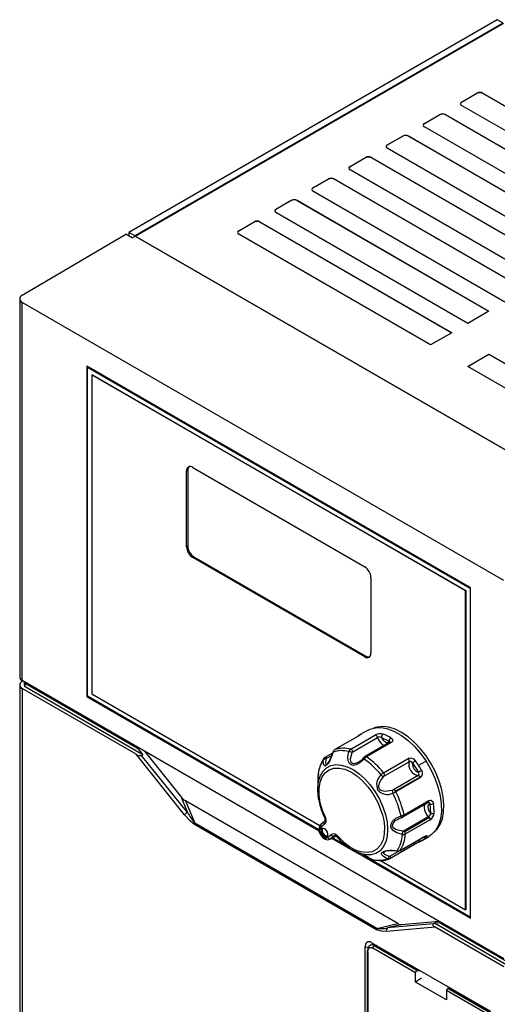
# Model space of a CAD drawing. Header units: millimetres. Extents: x 0 to 838, y 0 to 648.
# Tile 10 of 12: x 598 to 653, y 410 to 523. Entities that reach past the tile are written whole.
import ezdxf

# ---------------------------------------------------------------- set-up
doc = ezdxf.new("R2010")
doc.units = ezdxf.units.MM
doc.header["$LTSCALE"] = 3

msp = doc.modelspace()

# ---------------------------------------------------------------- linework, layer by layer
for p, q in [((652.897, 522.69), (610.824, 498.402)), ((653.586, 522.292), (611.514, 498.004)), ((611.531, 497.994), (653.604, 522.282)), ((653.586, 522.292), (652.897, 522.69)), ((648.82, 513.288), (650.588, 514.308)), ((650.588, 514.277), (648.82, 513.257)), ((650.588, 514.277), (650.588, 514.308)), ((651.246, 514.308), (673.166, 501.654)), ((651.246, 514.277), (651.246, 514.308)), ((673.139, 501.638), (651.246, 514.277)), ((648.82, 513.257), (648.82, 513.288)), ((670.741, 500.254), (648.82, 512.908)), ((644.578, 510.838), (646.345, 511.859)), ((646.345, 511.828), (644.578, 510.807)), ((646.345, 511.828), (646.345, 511.859)), ((647.003, 511.859), (668.923, 499.205)), ((647.003, 511.828), (647.003, 511.859)), ((668.897, 499.189), (647.003, 511.828)), ((644.578, 510.807), (644.578, 510.838)), ((666.498, 497.804), (644.578, 510.459)), ((640.335, 508.389), (642.103, 509.41)), ((642.103, 509.379), (640.335, 508.358)), ((642.103, 509.379), (642.103, 509.41)), ((642.76, 509.41), (664.681, 496.755)), ((642.76, 509.379), (642.76, 509.41)), ((664.654, 496.74), (642.76, 509.379)), ((640.335, 508.358), (640.335, 508.389)), ((662.255, 495.355), (640.335, 508.01)), ((636.092, 505.94), (637.86, 506.96)), ((637.86, 506.929), (636.092, 505.909)), ((636.092, 505.909), (636.092, 505.94)), ((637.86, 506.929), (637.86, 506.96)), ((638.518, 506.96), (660.438, 494.306)), ((638.518, 506.929), (638.518, 506.96)), ((660.411, 494.291), (638.518, 506.929)), ((658.013, 492.906), (636.092, 505.56)), ((631.85, 503.491), (633.617, 504.511)), ((633.617, 504.48), (631.85, 503.46)), ((633.617, 504.48), (633.617, 504.511)), ((634.275, 504.511), (656.196, 491.857)), ((634.275, 504.48), (634.275, 504.511)), ((656.169, 491.841), (634.275, 504.48)), ((631.85, 503.46), (631.85, 503.491)), ((653.77, 490.457), (631.85, 503.111)), ((627.607, 501.042), (629.375, 502.062)), ((629.375, 502.031), (627.607, 501.01)), ((629.375, 502.031), (629.375, 502.062)), ((630.033, 502.062), (651.953, 489.408)), ((630.033, 502.031), (630.033, 502.062)), ((651.926, 489.392), (630.033, 502.031)), ((627.607, 501.01), (627.607, 501.042)), ((649.527, 488.008), (627.607, 500.662)), ((623.364, 498.592), (625.132, 499.613)), ((625.132, 499.582), (623.364, 498.561)), ((625.132, 499.582), (625.132, 499.613)), ((625.79, 499.613), (647.71, 486.958)), ((625.79, 499.582), (625.79, 499.613)), ((647.683, 486.943), (625.79, 499.582)), ((598.622, 491.234), (610.473, 498.196)), ((611.181, 497.788), (610.473, 498.196)), ((610.824, 498.402), (610.824, 497.994)), ((611.514, 498.004), (610.824, 498.402)), ((611.181, 497.788), (611.531, 497.994)), ((611.531, 497.994), (671.087, 463.613)), ((671.069, 463.623), (611.531, 497.994)), ((623.364, 498.561), (623.364, 498.592)), ((645.285, 485.558), (623.364, 498.213)), ((598.335, 490.829), (598.335, 447.646)), ((653.658, 458.653), (598.628, 490.421)), ((598.628, 447.237), (598.628, 490.421)), ((651.953, 489.408), (649.527, 488.008)), ((647.71, 486.958), (645.285, 485.558)), ((649.527, 483.109), (651.953, 484.509)), ((651.953, 484.509), (673.873, 471.855)), ((651.953, 484.478), (651.953, 484.509)), ((651.953, 484.478), (649.554, 483.093)), ((673.873, 471.824), (651.953, 484.478)), ((649.856, 457.826), (606.016, 483.135)), ((606.016, 483.135), (606.016, 445.411)), ((606.157, 483.053), (606.1, 483.021)), ((606.1, 445.46), (606.1, 483.021)), ((606.1, 483.021), (649.8, 457.794)), ((671.448, 470.455), (649.527, 483.109)), ((606.581, 482.155), (606.595, 482.163)), ((649.291, 457.5), (606.581, 482.155)), ((606.581, 482.155), (606.581, 445.738)), ((606.595, 482.163), (649.305, 457.508)), ((617.4, 471.174), (617.541, 471.256)), ((617.4, 462.519), (617.4, 471.174)), ((617.541, 471.256), (617.541, 462.6)), ((618.107, 471.582), (637.765, 460.234)), ((617.541, 462.6), (617.4, 462.519)), ((618.249, 461.375), (618.107, 461.294)), ((637.765, 449.946), (618.107, 461.294)), ((618.249, 461.375), (637.906, 450.027)), ((638.472, 459.009), (638.472, 450.354)), ((649.291, 457.5), (649.305, 457.508)), ((649.305, 457.508), (649.305, 421.09)), ((649.8, 457.794), (649.856, 457.826)), ((649.8, 457.794), (649.8, 420.233)), ((649.856, 420.102), (649.856, 457.826)), ((649.291, 421.082), (649.291, 457.5)), ((637.906, 450.027), (637.765, 449.946)), ((598.335, 446.736), (598.335, 374.188)), ((598.708, 447.191), (598.622, 447.141)), ((653.658, 415.469), (598.628, 447.237)), ((598.628, 446.328), (598.628, 373.78)), ((611.629, 438.823), (598.628, 446.328)), ((598.835, 447.118), (598.835, 446.736)), ((598.981, 446.532), (598.981, 446.932)), ((598.981, 446.932), (611.807, 439.527)), ((612.406, 438.782), (598.981, 446.532)), ((606.101, 445.46), (606.016, 445.411)), ((606.016, 445.411), (632.547, 430.095)), ((632.53, 430.203), (606.1, 445.46)), ((606.581, 445.738), (632.633, 430.698)), ((637.168, 440.989), (634.345, 439.359)), ((636.156, 439.402), (638.979, 441.032)), ((636.407, 439.119), (639.231, 440.749)), ((637.168, 440.989), (637.121, 440.952)), ((638.083, 441.556), (637.235, 441.066)), ((639.676, 440.753), (640.547, 440.338)), ((611.807, 439.527), (611.895, 439.578)), ((611.807, 439.527), (612.406, 438.782)), ((640.622, 440.196), (637.799, 438.566)), ((640.793, 440.168), (637.97, 438.539)), ((617.175, 431.923), (611.629, 438.823)), ((612.265, 438.7), (612.406, 438.782)), ((617.493, 432.196), (612.265, 438.7)), ((612.604, 439.169), (616.876, 433.854)), ((634.079, 438.959), (633.21, 438.457)), ((633.437, 438.381), (633.996, 438.703)), ((639.917, 436.705), (642.74, 438.335)), ((640.01, 436.349), (642.834, 437.979)), ((643.22, 437.821), (643.572, 437.308)), ((643.572, 437.308), (643.89, 436.786)), ((644.765, 438.035), (643.916, 437.545)), ((643.861, 436.391), (641.037, 434.761)), ((644.107, 436.227), (641.284, 434.597)), ((644.135, 436.179), (641.312, 434.549)), ((644.135, 436.179), (644.107, 436.227)), ((632.391, 435.127), (632.391, 434.797)), ((638.688, 434.35), (639.261, 433.325)), ((641.284, 434.597), (641.312, 434.549)), ((616.876, 433.854), (616.813, 433.818)), ((616.813, 433.818), (617.493, 432.196)), ((641.553, 419.489), (617.277, 433.503)), ((617.277, 433.503), (618.34, 430.969)), ((642.2, 431.706), (645.023, 433.336)), ((642.254, 431.913), (645.078, 433.543)), ((645.046, 433.354), (645.088, 433.343)), ((645.184, 433.168), (645.26, 432.118)), ((645.075, 431.712), (642.252, 430.082)), ((639.123, 418.794), (618.304, 430.812)), ((639.159, 418.95), (618.34, 430.969)), ((633.135, 430.806), (632.748, 430.496)), ((633.16, 431.162), (632.775, 430.855)), ((633.16, 431.162), (633.185, 431.179)), ((641.547, 431.432), (641.987, 431.625)), ((641.569, 431.406), (641.722, 431.486)), ((645.162, 431.612), (642.338, 429.982)), ((645.236, 431.357), (642.413, 429.727)), ((632.773, 430.393), (632.744, 430.364)), ((632.803, 429.525), (632.829, 429.492)), ((633.012, 429.79), (632.942, 429.749)), ((633.453, 429.416), (633.423, 429.388)), ((633.503, 429.328), (633.891, 429.637)), ((633.81, 429.146), (634.477, 429.531)), ((634.451, 429.531), (633.883, 429.203)), ((634.265, 429.508), (633.883, 429.203)), ((634.466, 429.534), (634.451, 429.531)), ((634.535, 429.497), (634.568, 429.577)), ((641.764, 427.8), (644.588, 429.43)), ((641.799, 427.833), (644.623, 429.463)), ((644.234, 428.941), (645.083, 429.431)), ((644.623, 429.463), (644.586, 429.433)), ((633.883, 429.203), (633.814, 429.149)), ((634, 429.256), (636.704, 427.695)), ((635.628, 428.414), (634.085, 429.305)), ((643.452, 428.528), (640.629, 426.898)), ((643.452, 428.528), (643.5, 428.566)), ((636.383, 427.881), (636.262, 427.953)), ((636.383, 427.881), (636.669, 427.716)), ((636.719, 427.686), (649.856, 420.102)), ((649.8, 420.233), (637.568, 427.294)), ((641.671, 427.763), (640.675, 427.188)), ((639.551, 426.705), (649.291, 421.082)), ((640.629, 426.898), (640.523, 426.859)), ((649.291, 421.082), (649.305, 421.09)), ((639.159, 418.95), (641.553, 419.489)), ((645.587, 419.464), (640.358, 418.997)), ((641.89, 419.341), (640.358, 418.997)), ((641.89, 419.341), (641.953, 419.378)), ((641.953, 419.378), (646.226, 419.76)), ((645.728, 419.546), (645.587, 419.464)), ((646.327, 419.599), (645.728, 419.546)), ((654.011, 414.764), (645.728, 419.546)), ((646.416, 419.65), (646.327, 419.599)), ((646.327, 419.599), (654.011, 415.163)), ((649.8, 420.233), (649.856, 420.266)), ((645.799, 419.097), (640.252, 418.601)), ((653.658, 414.56), (645.799, 419.097)), ((638.666, 417.054), (638.5, 417.032)), ((638.509, 417.345), (652.119, 409.487)), ((639.094, 417.007), (638.665, 417.054)), ((637.805, 393.255), (637.805, 416.803)), ((638.167, 416.76), (637.805, 416.803)), ((638.059, 416.365), (638.058, 416.354)), ((638.058, 416.354), (638.058, 393.318)), ((638.117, 416.272), (638.117, 393.236)), ((643.563, 413.893), (638.685, 416.709)), ((643.704, 414.138), (638.827, 416.954)), ((643.777, 414.157), (638.899, 416.973)), ((639.213, 416.938), (638.899, 416.973)), ((643.563, 412.816), (643.563, 413.893)), ((643.777, 414.157), (644.094, 414.12)), ((644.264, 413.263), (643.563, 412.816)), ((647.099, 410.775), (643.563, 412.816)), ((651.976, 409.036), (647.099, 411.852)), ((647.099, 411.852), (647.099, 410.775)), ((652.118, 409.281), (647.24, 412.097)), ((652.19, 409.3), (647.313, 412.116)), ((647.629, 412.079), (647.313, 412.116))]:
    msp.add_line(p, q)
at = {"flags": 128}
for points in [[(638.083, 441.556), (638.371, 441.697), (638.996, 441.86), (639.683, 441.868), (640.416, 441.722), (641.178, 441.424), (641.949, 440.982), (642.712, 440.407), (643.447, 439.712), (644.137, 438.915), (644.765, 438.035)], [(645.687, 429.928), (646.012, 430.248), (646.374, 430.793), (646.631, 431.453), (646.779, 432.213), (646.813, 433.054), (646.734, 433.957), (646.542, 434.901), (646.242, 435.864), (645.841, 436.822), (645.349, 437.754), (644.777, 438.639), (644.139, 439.454), (643.449, 440.181), (642.724, 440.804), (641.98, 441.306), (641.235, 441.678), (640.507, 441.91), (639.812, 441.996), (639.167, 441.935), (638.816, 441.83)], [(637.253, 441.076), (637.183, 441.009), (637.164, 440.959)], [(637.253, 441.076), (637.351, 441.126), (637.367, 441.121), (637.346, 441.102), (637.304, 441.073), (637.244, 441.034), (637.168, 440.989)], [(640.76, 440.705), (640.908, 440.577), (640.962, 440.426), (640.953, 440.354), (640.921, 440.285), (640.867, 440.222), (640.793, 440.168)], [(640.547, 440.338), (640.622, 440.301), (640.642, 440.274), (640.652, 440.24), (640.647, 440.222)], [(640.793, 440.168), (640.718, 440.205), (640.65, 440.207), (640.625, 440.192)], [(640.655, 440.223), (640.656, 440.224), (640.638, 440.204)], [(634.155, 439.082), (633.937, 438.452), (633.719, 438.009), (633.53, 437.722), (633.369, 437.552), (633.233, 437.485), (633.122, 437.532), (633.043, 437.739), (633.018, 438.174)], [(633.242, 438.469), (633.142, 438.408), (633.063, 438.318)], [(634.115, 439.05), (634.117, 439.068), (634.155, 439.082)], [(634.294, 439.316), (634.296, 439.321), (634.345, 439.359)], [(637.703, 438.286), (637.219, 437.838), (636.801, 437.62), (636.471, 437.562), (636.206, 437.62), (636.008, 437.782), (635.875, 438.062), (635.833, 438.499), (635.941, 439.125)], [(637.006, 437.889), (636.66, 437.757), (636.49, 437.745), (636.352, 437.781), (636.245, 437.862), (636.174, 437.985), (636.137, 438.299), (636.321, 439.02)], [(636.321, 439.02), (636.356, 439.077), (636.407, 439.119)], [(637.62, 438.411), (637.341, 438.125), (637.035, 437.906)], [(637.813, 438.569), (637.826, 438.577), (637.894, 438.575), (637.97, 438.539)], [(632.391, 434.797), (632.393, 434.967), (632.478, 435.703), (632.676, 436.344), (632.984, 436.873), (633.392, 437.272), (633.888, 437.531), (634.457, 437.642), (635.083, 437.602), (635.747, 437.411), (636.429, 437.075), (637.11, 436.605), (637.77, 436.014), (638.39, 435.32), (638.95, 434.542), (639.435, 433.704), (639.83, 432.83), (640.123, 431.947), (640.307, 431.079), (640.376, 430.253), (640.327, 429.493), (640.162, 428.821), (639.886, 428.257), (639.507, 427.817), (639.036, 427.515), (638.488, 427.359), (637.877, 427.354), (637.223, 427.5), (636.544, 427.792), (636.383, 427.881)], [(633.08, 438.342), (632.886, 438.022), (632.786, 437.783)], [(633.018, 438.174), (633.042, 438.278), (633.07, 438.323)], [(633.452, 437.701), (633.401, 437.672), (633.35, 437.678), (633.309, 437.801), (633.367, 438.293)], [(633.367, 438.293), (633.39, 438.341), (633.437, 438.381)], [(644.765, 438.035), (645.315, 437.093), (645.775, 436.113), (646.133, 435.117), (646.381, 434.13), (646.512, 433.176), (646.523, 432.279), (646.414, 431.46), (646.188, 430.739), (645.85, 430.133), (645.408, 429.658), (645.083, 429.431)], [(633.299, 431.539), (632.938, 432.416), (632.688, 433.293), (632.557, 434.141), (632.549, 434.933), (632.666, 435.641), (632.902, 436.243), (633.251, 436.719), (633.7, 437.052), (634.235, 437.232), (634.837, 437.253), (635.488, 437.113), (636.165, 436.818), (636.845, 436.378), (637.507, 435.806), (638.128, 435.123), (638.688, 434.35)], [(640.909, 434.701), (640.105, 434.561), (639.716, 434.646), (639.571, 434.731), (639.451, 434.863), (639.378, 435.027), (639.358, 435.214), (639.436, 435.572), (639.621, 435.921), (639.899, 436.262)], [(639.899, 436.262), (639.953, 436.31), (640.01, 436.349)], [(632.517, 433.576), (632.427, 434.158), (632.391, 434.797)], [(641.037, 434.761), (640.976, 434.729), (640.909, 434.701)], [(639.261, 433.325), (639.789, 431.91), (639.899, 431.443), (639.975, 430.985), (640.015, 430.541), (639.995, 429.763), (639.851, 429.076), (639.566, 428.466), (639.146, 427.998), (638.614, 427.706), (638.003, 427.601), (637.291, 427.686), (637.146, 427.727), (636.998, 427.775), (636.85, 427.831), (636.701, 427.894), (636.692, 427.898), (636.617, 427.933), (636.029, 428.264), (635.512, 428.645), (634.568, 429.577)], [(645.032, 433.346), (645.052, 433.348), (645.086, 433.338)], [(645.078, 433.543), (645.244, 433.593), (645.328, 433.585), (645.405, 433.554), (645.534, 433.423), (645.605, 433.213)], [(645.086, 433.338), (645.123, 433.327), (645.154, 433.298), (645.173, 433.263), (645.184, 433.168)], [(618.304, 430.812), (617.812, 431.213), (617.175, 431.923)], [(642.061, 429.662), (641.431, 429.842), (641.033, 430.085), (640.816, 430.346), (640.736, 430.618), (640.777, 430.902), (640.953, 431.203), (641.312, 431.514), (641.907, 431.786)], [(645.075, 431.712), (645.121, 431.667), (645.162, 431.612)], [(633.228, 431.524), (633.218, 431.523), (633.202, 431.527), (633.203, 431.54)], [(633.299, 431.539), (633.251, 431.527), (633.228, 431.524)], [(642.121, 430.052), (641.369, 430.213), (641.082, 430.399), (640.986, 430.531), (640.948, 430.674), (640.965, 430.826), (641.039, 430.987), (641.293, 431.261), (641.569, 431.406)], [(632.748, 430.496), (632.683, 430.441), (632.637, 430.363), (632.61, 430.264), (632.604, 430.15), (632.619, 430.024), (632.655, 429.893), (632.709, 429.761), (632.781, 429.635)], [(633.423, 429.388), (633.3, 429.343), (633.148, 429.375), (632.988, 429.48), (632.845, 429.643), (632.737, 429.841), (632.68, 430.046), (632.683, 430.229), (632.744, 430.364)], [(632.686, 429.702), (632.72, 429.627), (632.803, 429.525)], [(632.773, 430.393), (632.897, 430.438), (633.049, 430.405), (633.208, 430.3), (633.351, 430.137), (633.459, 429.939), (633.516, 429.734), (633.514, 429.551), (633.453, 429.416)], [(632.781, 429.635), (632.865, 429.52), (632.96, 429.421), (633.061, 429.342), (633.163, 429.286), (633.262, 429.256), (633.355, 429.253), (633.436, 429.277), (633.503, 429.328)], [(632.829, 429.492), (632.956, 429.335), (633.256, 429.133), (633.527, 429.074), (633.758, 429.12), (633.811, 429.159)], [(632.873, 430.326), (632.921, 430.365), (632.932, 430.371)], [(632.927, 430.368), (633.01, 430.376), (633.084, 430.348)], [(633.406, 429.491), (633.359, 429.477), (633.292, 429.477), (633.22, 429.497), (633.146, 429.537), (633.072, 429.594), (633.003, 429.666), (632.942, 429.749)], [(633.012, 429.79), (633.133, 429.644), (633.27, 429.547), (633.403, 429.515), (633.49, 429.539)], [(633.419, 429.498), (633.417, 429.497), (633.406, 429.491)], [(633.447, 429.522), (633.412, 429.494), (633.411, 429.494)], [(633.891, 429.637), (633.907, 429.651), (633.917, 429.659), (633.918, 429.66), (633.919, 429.661), (633.919, 429.661), (633.919, 429.661), (633.919, 429.661), (633.919, 429.661), (634.08, 429.761), (634.263, 429.772), (634.422, 429.706), (634.497, 429.65), (634.568, 429.577)], [(634.265, 429.508), (634.33, 429.545), (634.341, 429.545)], [(634.558, 429.445), (634.537, 429.463), (634.534, 429.494), (634.535, 429.497)], [(642.252, 430.082), (642.189, 430.058), (642.121, 430.052)], [(642.338, 429.982), (642.298, 430.037), (642.252, 430.082)], [(644.623, 429.463), (644.764, 429.531), (644.818, 429.545), (644.854, 429.544), (644.872, 429.499), (644.804, 429.4)], [(643.5, 428.566), (643.501, 428.566), (643.527, 428.634), (643.526, 428.721), (643.499, 428.818)], [(644.217, 428.931), (644.054, 428.844), (643.939, 428.786)], [(640.318, 426.886), (639.894, 427.146), (639.705, 427.354), (639.68, 427.517), (639.774, 427.649), (639.978, 427.755), (640.305, 427.831), (640.791, 427.86), (641.455, 427.795)], [(640.559, 427.172), (640.04, 427.394), (639.917, 427.524), (639.918, 427.595), (639.971, 427.661), (640.049, 427.706)], [(640.675, 427.188), (640.617, 427.168), (640.559, 427.172)], [(641.455, 427.795), (641.434, 427.754), (641.419, 427.75)], [(641.799, 427.833), (641.751, 427.794), (641.73, 427.792)], [(638.533, 426.844), (638.479, 426.873), (638.473, 426.885)], [(638.533, 426.844), (638.63, 426.813), (638.634, 426.813)], [(638.545, 426.84), (638.55, 426.837), (638.59, 426.826)], [(640.523, 426.859), (640.429, 426.856), (640.318, 426.886)], [(640.522, 426.859), (640.607, 426.89), (640.68, 426.941)], [(640.68, 426.941), (640.678, 426.937), (640.629, 426.898)], [(640.252, 418.601), (639.663, 418.619), (639.123, 418.794)], [(638.469, 417.028), (638.425, 417.022), (638.231, 416.877), (638.106, 416.647), (638.059, 416.365)], [(638.117, 416.272), (638.156, 416.527), (638.271, 416.706), (638.356, 416.758), (638.455, 416.776), (638.568, 416.761), (638.685, 416.709)]]:
    msp.add_lwpolyline(points, dxfattribs=at)
for centre, radius, start, end in [((650.917, 513.673), 0.715, 62.60967, 117.39033), ((650.917, 513.642), 0.715, 62.60967, 117.39033), ((648.921, 513.038), 0.24, 114.80672, 169.4938), ((648.892, 513.098), 0.203, 110.78342, 249.21658), ((646.674, 511.224), 0.715, 62.60967, 117.39033), ((646.674, 511.193), 0.715, 62.60967, 117.39033), ((644.678, 510.589), 0.24, 114.80672, 169.4938), ((644.65, 510.649), 0.203, 110.78342, 249.21658), ((642.432, 508.775), 0.715, 62.60967, 117.39033), ((642.432, 508.744), 0.715, 62.60967, 117.39033), ((640.436, 508.14), 0.24, 114.80672, 169.49381), ((640.407, 508.199), 0.203, 110.78342, 249.21658), ((638.189, 506.326), 0.715, 62.60967, 117.39033), ((638.189, 506.295), 0.715, 62.60967, 117.39033), ((636.193, 505.691), 0.24, 114.80672, 169.4938), ((636.164, 505.75), 0.203, 110.78342, 249.21658), ((633.946, 503.877), 0.715, 62.60967, 117.39033), ((633.946, 503.845), 0.715, 62.60967, 117.39033), ((631.951, 503.242), 0.24, 114.80672, 169.4938), ((631.922, 503.301), 0.203, 110.78342, 249.21658), ((629.704, 501.427), 0.715, 62.60967, 117.39033), ((629.704, 501.396), 0.715, 62.60967, 117.39033), ((627.708, 500.792), 0.24, 114.80672, 169.4938), ((627.679, 500.852), 0.203, 110.78342, 249.21658), ((625.461, 498.978), 0.715, 62.60967, 117.39033), ((625.461, 498.947), 0.715, 62.60967, 117.39033), ((611.068, 497.193), 0.925, 59.9988, 61.24598), ((623.465, 498.343), 0.24, 114.80672, 169.4938), ((623.436, 498.402), 0.203, 110.78342, 249.21658), ((598.781, 490.829), 0.436, 111.53088, 249.33523), ((617.831, 471.244), 0.437, 50.79671, 189.21404), ((618.078, 471.298), 0.539, 137.2374, 184.54588), ((618.935, 462.588), 1.537, 182.60548, 237.39452), ((619.077, 462.67), 1.537, 182.60548, 237.39452), ((636.937, 458.94), 1.537, 2.60548, 57.39452), ((638.041, 450.284), 0.437, 230.79671, 9.21404), ((638.211, 450.471), 0.538, 235.45745, 282.76004), ((598.813, 447.68), 0.48, 184.09434, 247.2258), ((598.781, 446.736), 0.436, 111.53088, 249.33523), ((599.074, 446.753), 0.24, 184.09434, 247.2258), ((638.409, 439.032), 2.348, 119.51089, 128.6427), ((639.542, 440.041), 1.14, 74.29614, 119.54669), ((638.825, 440.642), 0.42, 14.82835, 68.39608), ((639.456, 440.381), 0.432, 59.41618, 121.46779), ((640.59, 441.1), 1.404, 194.48315, 244.69125), ((640.075, 440.804), 0.402, 123.94195, 187.4014), ((640.629, 441.126), 1.024, 201.39359, 241.12517), ((637.84, 435.746), 5.754, 59.50991, 69.55705), ((641.009, 440.314), 0.463, 122.56933, 177.09341), ((635.319, 436.489), 3.031, 73.97795, 108.75384), ((640.293, 440.465), 0.284, 236.13235, 333.29571), ((633.269, 438.26), 0.206, 35.58961, 97.21611), ((630.207, 440.046), 4.028, 331.46786, 345.98259), ((634.542, 438.95), 0.443, 124.12506, 166.98482), ((634.569, 439.002), 0.421, 122.10987, 169.02737), ((635.115, 436.274), 2.968, 73.85814, 108.87367), ((636.426, 438.97), 0.51, 122.01687, 162.29948), ((635.82, 437.949), 1.182, 64.93307, 84.15446), ((636.001, 439.012), 0.42, 14.82835, 68.39608), ((638.228, 437.887), 0.802, 121.34028, 140.84104), ((637.854, 438.508), 0.269, 205.5061, 235.84792), ((638.464, 437.748), 0.932, 122.04173, 144.79194), ((632.457, 430.731), 9.558, 38.68729, 54.77156), ((636.509, 436.056), 4.104, 155.10645, 176.4512), ((636.719, 435.99), 4.317, 156.73164, 175.785), ((635.573, 436.444), 3.086, 145.8872, 156.07248), ((633.286, 437.96), 0.342, 76.17525, 141.30848), ((632.557, 438.647), 1.301, 312.32715, 336.19977), ((632.313, 430.637), 9.357, 38.631, 54.82787), ((642.996, 437.733), 0.654, 31.54678, 112.96962), ((642.455, 438.07), 0.389, 346.40402, 42.92116), ((644.072, 437.653), 1.28, 165.282, 260.50161), ((642.954, 437.72), 0.285, 20.79986, 114.87647), ((644.146, 437.709), 0.932, 173.10318, 215.47411), ((644.373, 436.656), 1.639, 120.01562, 134.69292), ((633.919, 431.082), 11.905, 32.88593, 35.97924), ((633.757, 430.976), 12.098, 29.82922, 32.88943), ((679.956, 434.87), 47.565, 178.26931, 179.6912), ((662.379, 434.718), 29.991, 177.07907, 179.0621), ((632.676, 436.293), 0.263, 115.97085, 177.05398), ((632.651, 436.329), 0.239, 185.26021, 270.44692), ((640.591, 435.371), 1.471, 131.16656, 205.10925), ((640.686, 435.4), 1.516, 120.51245, 134.60298), ((640.668, 437.532), 1.485, 225.1975, 238.79376), ((639.632, 436.44), 0.389, 346.40402, 42.92117), ((644.07, 437.546), 0.781, 208.91688, 256.64434), ((643.713, 436.6), 0.256, 305.20838, 46.39206), ((643.841, 436.093), 0.299, 26.66072, 86.17538), ((615.435, 486.908), 57.635, 299.58359, 299.99928), ((643.792, 436.644), 0.578, 306.42007, 37.18129), ((640.354, 435.684), 1.442, 220.53993, 295.59461), ((641.779, 434.721), 0.87, 181.37138, 202.83452), ((639.861, 437.064), 2.904, 292.60726, 299.97302), ((631.428, 429.503), 10.724, 12.29117, 27.07404), ((641.017, 434.463), 0.299, 26.66072, 86.17538), ((631.553, 429.572), 10.955, 12.34253, 27.02266), ((618.145, 435.414), 2.078, 230.16031, 242.09042), ((617.945, 434.697), 1.361, 218.26502, 235.3888), ((640.234, 435.024), 7.848, 190.82001, 206.43757), ((645.287, 432.82), 0.754, 159.88459, 185.70674), ((645.283, 432.85), 0.333, 107.30755, 194.3893), ((644.906, 433.478), 0.183, 309.43988, 20.916), ((645.339, 433.701), 0.556, 253.81318, 298.59307), ((638.216, 432.126), 7.469, 359.9309, 8.37261), ((618.067, 431.206), 1.144, 120.10441, 141.22945), ((625.968, 437.135), 9.809, 210.23099, 218.9511), ((641.636, 433.059), 1.302, 281.98221, 298.35189), ((642.268, 431.872), 0.371, 193.44692, 221.28064), ((641.689, 432.678), 1.094, 285.81323, 299.10276), ((642.093, 431.847), 0.174, 315.96736, 22.34635), ((646.125, 432.916), 1.598, 186.16271, 228.90634), ((646.072, 432.887), 1.118, 186.15375, 223.43088), ((644.88, 432.046), 0.387, 300.31205, 10.70411), ((644.743, 432.16), 0.942, 301.58201, 357.37915), ((645.473, 432.525), 0.459, 242.30996, 297.354), ((618.706, 430.803), 0.402, 155.66141, 178.6805), ((633.353, 430.225), 0.847, 128.59092, 218.07981), ((632.952, 430.659), 0.262, 124.81854, 218.64097), ((633.344, 430.97), 0.266, 133.75294, 218.27044), ((632.938, 431.378), 0.323, 301.85495, 27.57303), ((632.824, 431.26), 0.551, 304.38429, 30.45176), ((644.812, 431.371), 0.425, 358.14712, 34.57011), ((632.831, 430.422), 0.105, 213.50001, 293.77561), ((633.351, 430.09), 0.532, 153.72249, 219.79548), ((633.399, 430.126), 0.512, 151.09375, 220.993), ((633.515, 429.473), 0.0838, 146.51597, 222.2794), ((634.148, 429.777), 0.293, 208.47297, 293.57871), ((634.385, 429.321), 0.231, 48.52973, 101.51403), ((639.537, 433.482), 6.413, 218.86708, 239.28701), ((638.163, 429.894), 3.905, 327.48396, 356.59762), ((638.433, 429.971), 3.988, 327.58444, 356.49711), ((640.062, 430.168), 2.062, 345.7841, 356.78014), ((642.133, 430.251), 0.594, 262.96096, 298.10279), ((641.989, 429.741), 0.425, 358.14712, 34.57011), ((642.988, 431.062), 2.461, 308.67038, 317.52019), ((644.686, 429.615), 0.245, 237.47223, 298.81034), ((633.762, 429.475), 0.298, 209.72519, 293.97115), ((653.118, 410.752), 20.243, 117.05817, 118.36755), ((644.106, 429.184), 0.276, 204.60463, 293.6535), ((643.003, 430.62), 2.051, 296.21302, 303.30873), ((643.06, 430.975), 2.348, 299.51089, 308.6427), ((634.668, 421.023), 6.987, 56.41364, 73.35227), ((640.804, 425.541), 2.291, 74.42967, 110.09577), ((640.164, 427.261), 0.405, 292.45659, 347.42534), ((640.432, 427.061), 0.275, 334.28076, 27.72858), ((641.517, 428.216), 0.478, 258.20731, 296.70082), ((641.577, 428.259), 0.48, 255.29998, 297.51274), ((639.358, 429.695), 2.968, 253.85814, 288.87368), ((639.498, 430), 3.307, 253.86858, 289.38345), ((641.922, 419.949), 0.572, 242.47168, 273.10767), ((641.986, 419.882), 0.549, 233.29643, 259.96294), ((639.525, 418.784), 0.402, 155.66141, 178.6805), ((639.606, 422.923), 3.998, 263.57964, 280.85073), ((640.55, 418.733), 0.326, 126.02322, 203.97617), ((638.628, 416.592), 0.467, 54.51831, 104.92897), ((638.157, 416.362), 0.0987, 185.04767, 246.27247), ((638.992, 416.695), 0.307, 122.60548, 177.39452), ((638.892, 416.852), 0.121, 86.35313, 122.52001), ((643.87, 413.879), 0.307, 122.60548, 177.39452), ((643.769, 414.036), 0.121, 86.35313, 122.52001), ((647.406, 411.838), 0.307, 122.60548, 177.39452), ((647.305, 411.995), 0.121, 86.35313, 122.52001)]:
    msp.add_arc(centre, radius, start, end)
for centre, major_axis, ratio, start_param, end_param in [((599.335, 447.136), (0.5, 0.001), 0.5782946, 3.1407171, 3.9261152), ((611.841, 438.945), (0.468, -0.199), 0.4025124, 4.4183502, 5.9891465), ((616.818, 434.209), (-0.574, 0.73), 0.190522, 2.450301, 2.6977048), ((642.011, 419.666), (0.591, 0.003), 0.4711778, 3.8212184, 4.0686222), ((646.011, 419.219), (0.468, -0.199), 0.4025124, 2.8475538, 4.4183502), ((638.512, 416.391), (-0.422, 1.01), 0.5617471, 5.6485201, 7.2148266), ((639.219, 416.306), (-0.422, 1.01), 0.5617471, 0.2151338, 0.5129839)]:
    msp.add_ellipse(centre, major_axis=major_axis, ratio=ratio, start_param=start_param, end_param=end_param)

doc.saveas('drawing.dxf')
